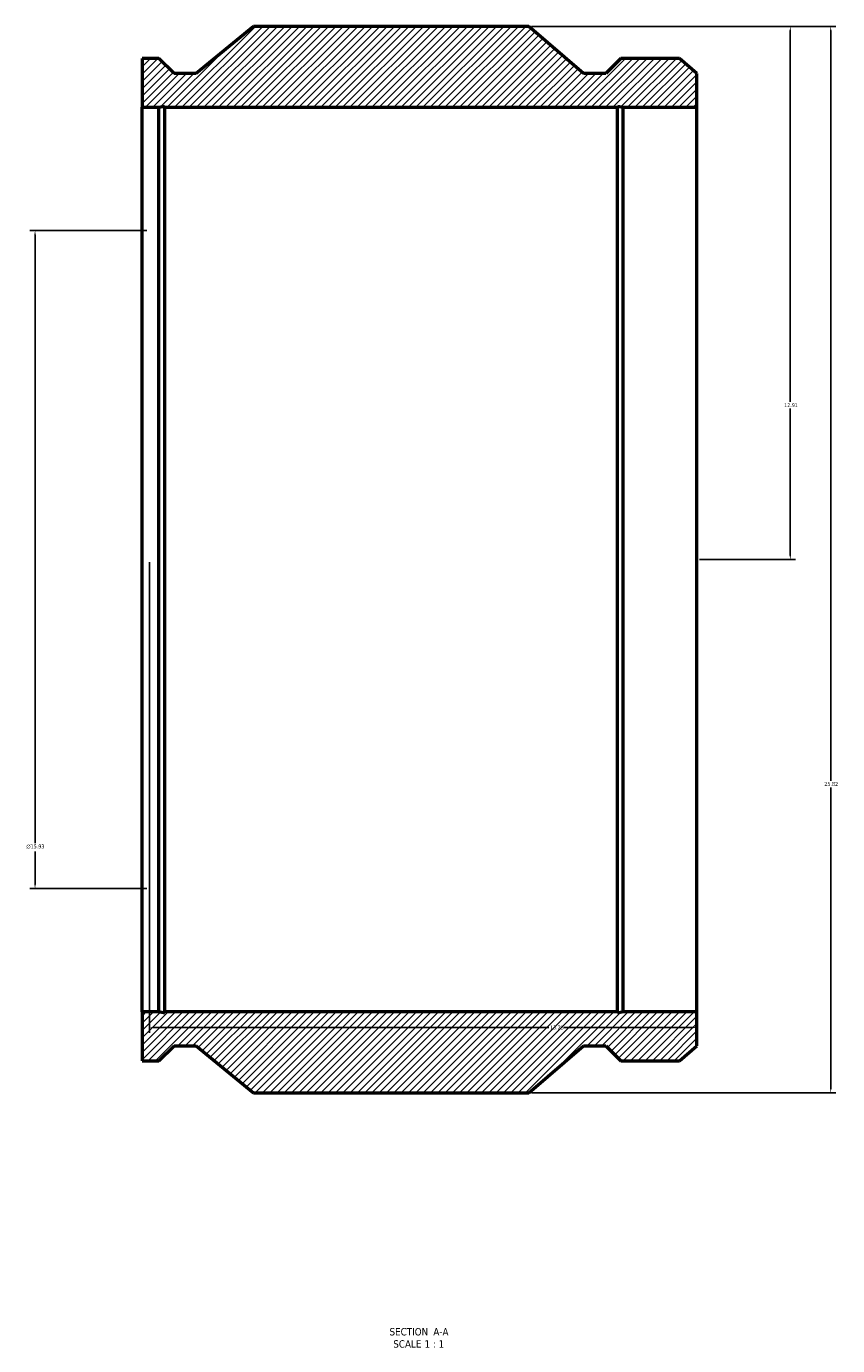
# Model space of a CAD drawing. Header units: inches. Extents: x -38 to 90, y -45 to 96.
# Tile 1 of 3: x 15 to 34, y -45 to -13. Entities that reach past the tile are written whole.
import ezdxf

# ---------------------------------------------------------------- set-up
doc = ezdxf.new("R2010")
doc.units = ezdxf.units.IN
doc.header["$MEASUREMENT"] = 0
for name, color, linetype, lineweight in [('Dimension (ANSI)', 7, 'Continuous', 25), ('Hatch (ANSI)', 7, 'Continuous', 18), ('Symbol (ANSI)', 7, 'Continuous', 25), ('Visible (ANSI)', 7, 'Continuous', 50)]:
    doc.layers.add(name, color=color, linetype=linetype, lineweight=lineweight)
doc.styles.add('Label Text (ANSI)', font='tahoma.ttf')
doc.styles.add('Note Text (ANSI)', font='tahoma.ttf')
doc.dimstyles.new('Default (ANSI)', dxfattribs={"dimtxt": 0.094488, "dimasz": 0.098425, "dimexe": 0.125, "dimexo": 0.0625, "dimgap": 0.031496, "dimtad": 0, "dimtih": 1, "dimtoh": 1, "dimrnd": 1e-08, "dimzin": 4, "dimdsep": 46, "dimtxsty": 'Note Text (ANSI)', "dimcen": 0.09, "dimdle": 0.393701, "dimclrd": 256, "dimclre": 256, "dimclrt": 5, "dimadec": 0, "dimazin": 1, "dimtfac": 1, "dimtofl": 0, "dimtmove": 0, "dimatfit": 3, "dimfxl": 1, "dimtolj": 1, "dimtzin": 4, "dimlwd": -1, "dimlwe": -1, "dimarcsym": 0})

# ---------------------------------------------------------------- blocks, each defined once
blk = doc.blocks.new('*D7')
at = {"layer": 'Defpoints', "color": 0, "transparency": 16777216}
for p in [(26.747, -12.745), (26.747, -38.565), (34.053, -38.565)]:
    blk.add_point(p, dxfattribs=at)
at = {"layer": 'Dimension (ANSI)', "transparency": 16777216}
for p, q in [((26.809, -12.745), (34.178, -12.745)), ((34.053, -12.843), (34.053, -31.009)), ((34.053, -38.466), (34.053, -31.171)), ((26.809, -38.565), (34.178, -38.565))]:
    blk.add_line(p, q, dxfattribs=at)
for points in [[(34.037, -12.843), (34.069, -12.843), (34.053, -12.745)], [(34.037, -38.466), (34.069, -38.466), (34.053, -38.565)]]:
    blk.add_solid(points, dxfattribs=at)
at = {"layer": 'Dimension (ANSI)', "color": 5, "transparency": 16777216, "insert": (33.898, -31.04), "char_height": 0.0945, "attachment_point": 1, "style": 'Note Text (ANSI)'}
blk.add_mtext('\\A1;25.82', dxfattribs=at)
blk = doc.blocks.new('*D8')
at = {"layer": 'Defpoints', "color": 0, "transparency": 16777216}
for p in [(17.567, -25.655), (30.817, -36.605), (30.817, -36.985)]:
    blk.add_point(p, dxfattribs=at)
at = {"layer": 'Dimension (ANSI)', "transparency": 16777216}
for p, q in [((17.567, -25.717), (17.567, -37.11)), ((30.817, -36.668), (30.817, -37.11)), ((17.665, -36.985), (27.229, -36.985)), ((30.718, -36.985), (27.594, -36.985))]:
    blk.add_line(p, q, dxfattribs=at)
for points in [[(17.665, -36.969), (17.665, -37.001), (17.567, -36.985)], [(30.718, -36.969), (30.718, -37.001), (30.817, -36.985)]]:
    blk.add_solid(points, dxfattribs=at)
at = {"layer": 'Dimension (ANSI)', "color": 5, "transparency": 16777216, "insert": (27.261, -36.936), "char_height": 0.0945, "attachment_point": 1, "style": 'Note Text (ANSI)'}
blk.add_mtext('\\A1;13.25', dxfattribs=at)
blk = doc.blocks.new('*D9')
at = {"layer": 'Defpoints', "color": 0, "transparency": 16777216}
for p in [(17.567, -17.69), (14.8, -33.619), (17.567, -33.619)]:
    blk.add_point(p, dxfattribs=at)
at = {"layer": 'Dimension (ANSI)', "transparency": 16777216}
for p, q in [((17.504, -17.69), (14.675, -17.69)), ((14.8, -17.788), (14.8, -32.521)), ((14.8, -33.521), (14.8, -32.726)), ((17.504, -33.619), (14.675, -33.619))]:
    blk.add_line(p, q, dxfattribs=at)
for points in [[(14.783, -17.788), (14.816, -17.788), (14.8, -17.69)], [(14.783, -33.521), (14.816, -33.521), (14.8, -33.619)]]:
    blk.add_solid(points, dxfattribs=at)
at = {"layer": 'Dimension (ANSI)', "color": 5, "transparency": 16777216, "insert": (14.591, -32.552), "char_height": 0.09449, "attachment_point": 1, "style": 'Note Text (ANSI)'}
blk.add_mtext('\\A1;{\\fAIGDT|b0|i0;\\H0.0945;\\ln}\\fTahoma|b0|i0;\\H0.0945;15.93', dxfattribs=at)
blk = doc.blocks.new('*D10')
at = {"layer": 'Defpoints', "color": 0, "transparency": 16777216}
for p in [(26.747, -12.745), (30.817, -25.655), (33.075, -25.655)]:
    blk.add_point(p, dxfattribs=at)
at = {"layer": 'Dimension (ANSI)', "transparency": 16777216}
for p, q in [((26.809, -12.745), (33.2, -12.745)), ((33.075, -12.843), (33.075, -21.836)), ((33.075, -25.556), (33.075, -21.998)), ((30.879, -25.655), (33.2, -25.655))]:
    blk.add_line(p, q, dxfattribs=at)
for points in [[(33.059, -12.843), (33.092, -12.843), (33.075, -12.745)], [(33.059, -25.556), (33.092, -25.556), (33.075, -25.655)]]:
    blk.add_solid(points, dxfattribs=at)
at = {"layer": 'Dimension (ANSI)', "color": 5, "transparency": 16777216, "insert": (32.926, -21.868), "char_height": 0.0945, "attachment_point": 1, "style": 'Note Text (ANSI)'}
blk.add_mtext('\\A1;12.91', dxfattribs=at)

msp = doc.modelspace()

# ---------------------------------------------------------------- hatches: boundary and pattern name
at = {"layer": 'Hatch (ANSI)'}
h = msp.add_hatch(dxfattribs=at)
h.set_pattern_fill('ANSI31', color=256, style=0)
h.paths.add_polyline_path([(17.388, -13.519), (17.388, -14.704), (17.799, -14.704), (17.938, -14.674), (17.938, -14.704), (28.896, -14.704), (28.896, -14.674), (29.035, -14.704), (30.817, -14.704), (30.817, -13.883), (30.393, -13.519), (28.975, -13.519), (28.611, -13.883), (28.074, -13.883), (26.747, -12.745), (20.087, -12.745), (18.699, -13.883), (18.163, -13.883), (17.799, -13.519)])
h.paths.add_polyline_path([(17.388, -37.79), (17.799, -37.79), (18.163, -37.426), (18.699, -37.426), (20.087, -38.565), (26.747, -38.565), (28.074, -37.426), (28.611, -37.426), (28.975, -37.79), (30.393, -37.79), (30.817, -37.426), (30.817, -36.605), (29.035, -36.605), (28.896, -36.635), (28.896, -36.605), (17.938, -36.605), (17.938, -36.635), (17.799, -36.605), (17.388, -36.605)])

# ---------------------------------------------------------------- linework, layer by layer
at = {"layer": 'Visible (ANSI)'}
for p, q in [((20.087, -12.745), (18.699, -13.883)), ((26.747, -12.745), (20.087, -12.745)), ((28.074, -13.883), (26.747, -12.745)), ((17.388, -13.519), (17.388, -14.704)), ((17.799, -13.519), (17.388, -13.519)), ((18.163, -13.883), (17.799, -13.519)), ((28.975, -13.519), (28.611, -13.883)), ((30.393, -13.519), (28.975, -13.519)), ((30.817, -13.883), (30.393, -13.519)), ((18.699, -13.883), (18.163, -13.883)), ((28.611, -13.883), (28.074, -13.883)), ((30.817, -14.704), (30.817, -13.883)), ((17.799, -14.704), (17.938, -14.674)), ((17.938, -14.674), (17.938, -14.704)), ((28.896, -14.704), (28.896, -14.674)), ((28.896, -14.674), (29.035, -14.704)), ((17.388, -36.605), (17.388, -14.704)), ((17.388, -14.704), (17.799, -14.704)), ((17.799, -36.605), (17.799, -14.704)), ((17.938, -14.704), (28.896, -14.704)), ((17.938, -36.605), (17.938, -14.704)), ((28.896, -36.605), (28.896, -14.704)), ((29.035, -14.704), (30.817, -14.704)), ((29.035, -36.605), (29.035, -14.704)), ((30.817, -36.605), (30.817, -14.704)), ((17.799, -36.605), (17.388, -36.605)), ((17.388, -36.605), (17.388, -37.79)), ((17.938, -36.635), (17.799, -36.605)), ((28.896, -36.605), (17.938, -36.605)), ((17.938, -36.605), (17.938, -36.635)), ((29.035, -36.605), (28.896, -36.635)), ((28.896, -36.635), (28.896, -36.605)), ((30.817, -36.605), (29.035, -36.605)), ((30.817, -37.426), (30.817, -36.605)), ((17.799, -37.79), (18.163, -37.426)), ((18.163, -37.426), (18.699, -37.426)), ((18.699, -37.426), (20.087, -38.565)), ((26.747, -38.565), (28.074, -37.426)), ((28.074, -37.426), (28.611, -37.426)), ((28.611, -37.426), (28.975, -37.79)), ((30.393, -37.79), (30.817, -37.426)), ((17.388, -37.79), (17.799, -37.79)), ((28.975, -37.79), (30.393, -37.79)), ((20.087, -38.565), (26.747, -38.565))]:
    msp.add_line(p, q, dxfattribs=at)

# ---------------------------------------------------------------- texts
at = {"layer": 'Symbol (ANSI)', "char_height": 0.18, "attachment_point": 7, "style": 'Label Text (ANSI)'}
for s, insert in [('SECTION', (23.377, -44.443)), (' A-A', (24.37, -44.439)), ('SCALE', (23.468, -44.739)), (' 1 : 1', (24.156, -44.736))]:
    msp.add_mtext(s, dxfattribs=dict(at, insert=insert))

# ---------------------------------------------------------------- dimensions: what is measured, and where the dimension line sits
at = {"layer": 'Dimension (ANSI)'}
for base, p1, p2, angle, override, picture, middle in [((34.053, -38.565), (26.747, -12.745), (26.747, -38.565), 90, {"dimgap": 0.031496, "dimdec": 2, "dimtol": 0, "dimlim": 0, "dimtp": 0, "dimtm": 0, "dimtdec": 2, "dimatfit": 1}, '*D7', (34.053, -31.09)), ((33.075, -25.655), (26.747, -12.745), (30.817, -25.655), 90, {"dimgap": 0.031496, "dimdec": 2, "dimtol": 0, "dimlim": 0, "dimtp": 0, "dimtm": 0, "dimtdec": 2, "dimatfit": 1}, '*D10', (33.075, -21.917)), ((30.817, -36.985), (17.567, -25.655), (30.817, -36.605), 180, {"dimgap": 0.031496, "dimtih": 0, "dimtoh": 0, "dimdec": 2, "dimtol": 0, "dimlim": 0, "dimtp": 0, "dimtm": 0, "dimtdec": 2, "dimatfit": 1}, '*D8', (27.412, -36.985))]:
    dim = msp.add_linear_dim(base=base, p1=p1, p2=p2, angle=angle, dimstyle='Default (ANSI)', override=override, dxfattribs=at)
    dim.commit()
    dim.dimension.update_dxf_attribs({"geometry": picture, "text_midpoint": middle, "dimtype": 160})
dim = msp.add_linear_dim(base=(14.8, -33.619), p1=(17.567, -17.69), p2=(17.567, -33.619), angle=90, text='{\\fAIGDT|b0|i0;\\H0.0945;\\ln}\\fTahoma|b0|i0;\\H0.0945;<>', dimstyle='Default (ANSI)', override={"dimgap": 0.031496, "dimdec": 2, "dimtol": 0, "dimlim": 0, "dimtp": 0, "dimtm": 0, "dimtdec": 2, "dimatfit": 1}, dxfattribs=at)
dim.commit()
dim.dimension.update_dxf_attribs({"geometry": '*D9', "text_midpoint": (14.8, -32.623), "dimtype": 160})

doc.saveas('drawing.dxf')
